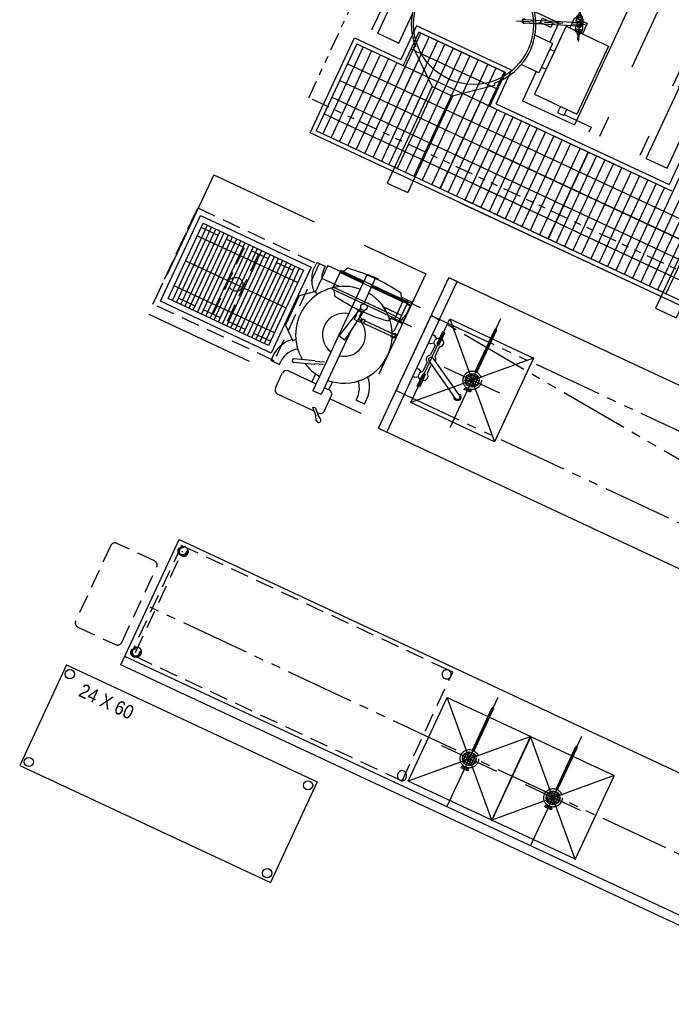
# Model space of a CAD drawing. Header units: inches. Extents: x -119 to 3951, y 0 to 4293.
# Tile 2 of 68: x 217 to 359, y 2564 to 2777. Entities that reach past the tile are written whole.
import ezdxf

# ---------------------------------------------------------------- set-up
doc = ezdxf.new("R2010")
doc.units = ezdxf.units.IN
doc.header["$LTSCALE"] = 48
doc.header["$MEASUREMENT"] = 0
for name, pattern in [('A1-DASH', [0.2383, 0.0833, -0.031, 0.031, -0.031, 0.031, -0.031]), ('A2-DASH', [0.5225, 0.3125, -0.042, 0.042, -0.042, 0.042, -0.042]), ('CENTER', [2, 1.25, -0.25, 0.25, -0.25]), ('DASHED', [0.75, 0.5, -0.25]), ('HIDDEN', [0.375, 0.25, -0.125]), ('L-DASH', [0.1249, 0.0833, -0.0416])]:
    doc.linetypes.add(name, pattern=pattern)
for name, color, linetype in [('200', 2, 'CONTINUOUS'), ('201', 2, 'HIDDEN'), ('204', 6, 'CONTINUOUS'), ('205', 1, 'CENTER'), ('206', 1, 'DASHED'), ('FS-CLRNC', 1, 'DASHED'), ('FS-DSH03', 1, 'L-DASH'), ('FS-DSHA2', 4, 'A2-DASH'), ('FS-EQCTR', 4, 'CONTINUOUS'), ('FS-EQDTL', 8, 'CONTINUOUS'), ('FS-EQPMT', 2, 'CONTINUOUS'), ('FS-HDS01', 6, 'A1-DASH'), ('FS-POCHE', 8, 'CONTINUOUS')]:
    doc.layers.add(name, color=color, linetype=linetype)
doc.styles.add('TXT3', font='TXT', dxfattribs={"width": 0.9, "height": 3})

# ---------------------------------------------------------------- blocks, each defined once
blk = doc.blocks.new('F-3253')
at = {"layer": 'FS-EQPMT'}
for p, q in [((-6.5, -2.25), (-6.5, -1.75)), ((-6.5, -1.75), (-3.5, -1.75)), ((-5, 0), (-5, -0.5)), ((-5, -0.5), (-4.55, -1.17)), ((-3.5, -1.75), (-3.5, -2.25)), ((-3.45, -1.17), (-3, -0.5)), ((-3.13, -1.5), (-0.87, -1.5)), ((-3, -0.5), (-3, 0)), ((5.43, -10.41), (0.43, -1.75)), ((0.87, -1.5), (3.13, -1.5)), ((3, 0), (3, -0.5)), ((3, -0.5), (3.45, -1.17)), ((3.5, -1.75), (3.5, -2.25)), ((6.5, -1.75), (3.5, -1.75)), ((4.55, -1.17), (5, -0.5)), ((5, -0.5), (5, 0)), ((6.5, -2.25), (6.5, -1.75)), ((-3.5, -2.25), (-6.5, -2.25)), ((-3.13, -2.5), (-0.87, -2.5)), ((-0.43, -2.25), (4.57, -10.91)), ((0.87, -2.5), (3.13, -2.5)), ((3.5, -2.25), (6.5, -2.25))]:
    blk.add_line(p, q, dxfattribs=at)
for centre, radius, start, end in [((-4, -2), 1, 30, 165.5225), ((0, -2), 1, 30, 150), ((0, -2), 0.5, 30, 210), ((4, -2), 1, 14.4775, 150), ((-4, -2), 1, 194.4775, 330), ((0, -2), 1, 210, 270), ((4, -2), 1, 210, 345.5225), ((5, -10.66), 0.75, 161.8103, 78.1897), ((5, -10.66), 0.5, 210, 30)]:
    blk.add_arc(centre, radius, start, end, dxfattribs=at)
blk = doc.blocks.new('sk-2020')
at = {"layer": 'FS-EQCTR'}
for p, q in [((-10, -20), (10, 0)), ((-10, 0), (10, -20)), ((-10, -20), (-10, 0)), ((-10, 0), (10, 0)), ((10, 0), (10, -20)), ((10, -20), (-10, -20))]:
    blk.add_line(p, q, dxfattribs=at)
blk.add_point((-10, 0), dxfattribs=at)
blk = doc.blocks.new('GRSJ117P')
at = {"layer": '200'}
for p, q in [((10.07, -20.47), (10.07, -10)), ((10.07, -10), (28.93, -10)), ((28.93, -20.47), (28.93, -10)), ((1.5, -11.63), (10.07, -11.63)), ((1.5, -40.62), (1.5, -11.63)), ((28.93, -11.63), (48.5, -11.63)), ((48.5, -11.63), (48.5, -40.62)), ((6.5, -26.48), (6.5, -22)), ((6.5, -22), (8.72, -22)), ((30.28, -22), (36.13, -22)), ((36.13, -22), (36.13, -26.62)), ((36.75, -26.62), (32.4, -26.62)), ((36.75, -26.62), (36.75, -33.62)), ((6.5, -40.62), (6.5, -33.77)), ((36.75, -33.62), (32.54, -33.62)), ((36.13, -33.62), (36.13, -40.62)), ((10.08, -39.79), (9.78, -40.19)), ((9.78, -40.19), (17.04, -46.13)), ((29.22, -40.19), (21.96, -46.13)), ((28.92, -39.79), (29.22, -40.19)), ((1.5, -40.62), (6.5, -40.62)), ((36.13, -40.62), (48.5, -40.62)), ((17.04, -46.13), (21.96, -46.13))]:
    blk.add_line(p, q, dxfattribs=at)
blk.add_arc((19.5, -30.12), 13.5, 314.2764, 225.7236, dxfattribs=at)
at = {"layer": '204'}
for p, q in [((10.07, -12.74), (28.93, -12.74)), ((10.07, -13.4), (28.93, -13.4)), ((7.38, -15.52), (1.62, -23.75)), ((8.08, -16.01), (6.97, -15.23)), ((8.44, -22.39), (4.5, -19.63)), ((38.74, -19.5), (41.74, -19.5)), ((38.74, -22), (38.74, -19.5)), ((41.74, -19.5), (41.74, -22)), ((37.86, -22), (37.86, -38.25)), ((37.86, -22), (48, -22)), ((48, -22), (48, -38.25)), ((2.32, -24.25), (1.2, -23.46)), ((36.75, -27.98), (37.86, -27.98)), ((36.75, -32.27), (37.86, -32.27)), ((37.86, -38.25), (48, -38.25)), ((44.06, -38.25), (44.06, -39.73)), ((45.56, -38.25), (45.56, -39.73)), ((44.06, -39.73), (45.56, -39.73)), ((45.56, -39.48), (52.03, -39.48))]:
    blk.add_line(p, q, dxfattribs=at)
for centre, radius in [((19.5, -30.12), 13), ((40.24, -20.41), 0.455)]:
    blk.add_circle(centre, radius, dxfattribs=at)
at = {"layer": '206'}
for p, q in [((0, 0), (0, -40.62)), ((0, 0), (54.5, 0)), ((54.5, 0), (54.5, -40.62)), ((32.47, -22.6), (34.99, -22.6)), ((32.47, -23.64), (32.47, -22.6)), ((34.99, -22.6), (34.99, -23.64)), ((31.65, -24.23), (32.47, -23.64)), ((34.99, -23.64), (32.47, -23.64)), ((52.03, -39.48), (52.03, -40.68)), ((17.04, -46.13), (17.04, -69.17)), ((21.96, -46.13), (21.96, -69.17)), ((17.04, -69.17), (21.96, -69.17))]:
    blk.add_line(p, q, dxfattribs=at)
blk = doc.blocks.new('S2460')
at = {"layer": 'FS-EQPMT'}
for p, q in [((0, 0), (60, 0)), ((0, 0), (0, -24)), ((60, 0), (60, -24)), ((0, -24), (60, -24))]:
    blk.add_line(p, q, dxfattribs=at)
for centre in [(1.5, -1.5), (58.5, -1.5), (1.5, -22.5), (58.5, -22.5)]:
    blk.add_circle(centre, 1, dxfattribs=at)
at = {"layer": 'FS-EQPMT', "style": 'TXT3', "width": 0.9}
blk.add_text('24 X 60', height=3, dxfattribs=at).set_placement((5, -5))
blk = doc.blocks.new('e2d0104p')
at = {"layer": 'FS-DSH03'}
for p, q in [((10, 0), (1, 0)), ((0, -1), (0, -19)), ((11, -19), (11, -1)), ((1, -20), (10, -20))]:
    blk.add_line(p, q, dxfattribs=at)
for centre, start, end in [((1, -1), 90, 180), ((10, -1), 0, 90), ((1, -19), 180, 270), ((10, -19), 270, 0)]:
    blk.add_arc(centre, 1, start, end, dxfattribs=at)
blk = doc.blocks.new('FSA029P')
at = {"layer": '201'}
for p, q in [((-0.75, 2.52), (0.75, 2.52)), ((-0.75, 2.14), (-0.75, 2.52)), ((0.75, 2.14), (-0.75, 2.14)), ((-0.62, 2.14), (-0.62, 1.9)), ((0.62, 2.14), (0.62, 1.9)), ((0.75, 2.52), (0.75, 2.14)), ((-0.19, -1.99), (-0.19, -12)), ((0.19, -1.99), (0.19, -12))]:
    blk.add_line(p, q, dxfattribs=at)
blk.add_circle((0, 0), 2, dxfattribs=at)
blk.add_arc((0, -12), 0.188, 180, 0, dxfattribs=at)
at = {"layer": '204'}
for p, q in [((-0.38, 2.14), (-0.38, 2.52)), ((0.38, 2.52), (0.38, 2.14)), ((-6.59, 0), (6.59, 0)), ((-2, 0), (2, 0)), ((1.5, 0), (-1.5, 0)), ((1.41, 0.5), (-1.41, 0.5)), ((-1.37, -0.6), (-1.37, 0.6)), ((1.12, 1), (-1.12, 1)), ((-0.87, -1.22), (-0.87, 1.22)), ((-0.38, -1.45), (-0.38, 1.45)), ((0.13, -1.49), (0.13, 1.49)), ((0.62, -1.36), (0.62, 1.36)), ((1.13, -0.99), (1.13, 0.99)), ((1.41, -0.5), (-1.41, -0.5)), ((1.12, -1), (-1.12, -1))]:
    blk.add_line(p, q, dxfattribs=at)
blk.add_circle((0, 0), 1.5, dxfattribs=at)
at = {"layer": '205'}
blk.add_line((0, 11.31), (0, -14.76), dxfattribs=at)
blk = doc.blocks.new('FSA011P')
at = {"layer": '200'}
for p, q in [((3, 0), (-3, 0)), ((-2.56, 0), (-2.56, -2.67)), ((-1.81, 0), (-1.81, -2)), ((1.81, 0), (1.81, -2)), ((2.56, 0), (2.56, -2.67)), ((-6, -7.75), (-6, -0.61)), ((-5.38, -7.75), (-5.38, -0.61)), ((2.25, -2), (-2.25, -2)), ((-2.25, -2), (-2.25, -17)), ((2.25, -2), (2.25, -17)), ((-2.25, -2.5), (-3.38, -3.12)), ((2.25, -2.5), (3.38, -3.12)), ((-6.13, -7.75), (-6.13, -8.25)), ((-5.25, -7.75), (-6.13, -7.75)), ((-6.13, -8.25), (-5.25, -8.25)), ((-5.25, -8.5), (-6.13, -8.5)), ((-6.13, -8.5), (-6.13, -9.9)), ((-5.38, -7.75), (-6, -7.75)), ((-6, -8.5), (-6, -8.25)), ((-5.38, -8.5), (-5.38, -8.25)), ((-5.25, -8.25), (-5.25, -7.75)), ((-5.25, -8.5), (-5.25, -9.1)), ((-5.12, -9.9), (-6.13, -9.9)), ((-5.25, -9.1), (-5.12, -9.1)), ((-5.12, -9.1), (-4, -9.1)), ((-5.12, -9.9), (-4, -9.9)), ((-4, -8.88), (-3.85, -8.88)), ((-4, -10.12), (-4, -8.88)), ((-4, -10.12), (-3.85, -10.12)), ((4, -8.88), (3.85, -8.88)), ((4, -10.12), (3.85, -10.12)), ((4, -10.12), (4, -8.88)), ((-2.25, -16.5), (-3.38, -15.88)), ((2.25, -17), (-2.25, -17)), ((2.25, -16.5), (3.38, -15.88))]:
    blk.add_line(p, q, dxfattribs=at)
blk.add_lwpolyline([(-5.38, -1.07), (-5.11, -0.61), (-5.4, -0.11), (-5.98, -0.11), (-6.26, -0.61), (-6, -1.07)], dxfattribs=at)
for centre, radius, start, end in [((-5.69, -0.61), 0.312, 0, 180), ((38.7, -9.5), 42.56, 171.3844, 188.6156), ((-38.7, -9.5), 42.56, 351.3844, 8.6156)]:
    blk.add_arc(centre, radius, start, end, dxfattribs=at)
at = {"layer": '204'}
for p, q in [((-1.75, -2), (-1.75, -17)), ((1.75, -2), (1.75, -17))]:
    blk.add_line(p, q, dxfattribs=at)
at = {"layer": '205'}
for p, q in [((-2.25, -2.25), (-2.25, 2)), ((2.25, -2.25), (2.25, 2))]:
    blk.add_line(p, q, dxfattribs=at)
blk = doc.blocks.new('HC00546P')
at = {"layer": 'FS-CLRNC'}
for p, q in [((-5.4, 0), (27.89, 0)), ((-5.4, -50.71), (-5.4, 0)), ((27.89, -7.36), (27.89, 0)), ((27.89, -50.71), (27.89, -19.08)), ((-5.4, -50.71), (27.89, -50.71))]:
    blk.add_line(p, q, dxfattribs=at)
at = {"layer": 'FS-EQPMT'}
for p, q in [((1.96, -0.94), (8.69, -0.94)), ((1.96, -9.48), (1.96, -0.94)), ((2.33, -0.11), (4.29, -0.11)), ((2.33, -0.11), (2.33, -0.94)), ((5.01, -0.94), (5.01, -5.17)), ((8.69, -0.94), (8.96, -1.32)), ((25.8, -0.11), (23.83, -0.11)), ((25.8, -2.12), (24.89, -2.12)), ((25.8, -0.11), (25.8, -2.12)), ((24.33, -8.47), (26.24, -8.47)), ((26.24, -9.48), (26.24, -8.36)), ((30.76, -7.36), (27.24, -7.36)), ((30.95, -9.48), (32.19, -8.23)), ((32.71, -7.39), (32.19, -8.23)), ((33.41, -8.07), (32.57, -8.6)), ((0, -11.48), (0, -9.48)), ((0, -9.48), (6.23, -9.48)), ((12.33, -9.48), (27.89, -9.48)), ((27.89, -9.48), (27.89, -11.48)), ((31.14, -10.04), (30.95, -9.48)), ((31.14, -10.04), (32.57, -8.6)), ((31.76, -18.07), (31.76, -9.41)), ((0, -11.48), (27.89, -11.48)), ((1.96, -20.02), (1.96, -11.48)), ((21.24, -11.81), (21.93, -13.7)), ((21.77, -11.81), (22.4, -13.53)), ((24.33, -12.49), (26.24, -12.49)), ((26.24, -18.07), (26.24, -11.48)), ((21.81, -13.75), (23.4, -18.12)), ((22.52, -13.48), (24.11, -17.86)), ((5.01, -15.8), (5.01, -20.02)), ((23.96, -18.18), (23.72, -18.27)), ((30.76, -19.08), (27.24, -19.08)), ((1.96, -20.02), (8.16, -20.02)), ((2.33, -20.45), (3.23, -20.45)), ((2.33, -22.46), (2.33, -20.45)), ((8.16, -20.02), (8.75, -19.53)), ((8.16, -20.02), (10.53, -22.84)), ((17.55, -22.84), (19.92, -20.02)), ((19.93, -20.02), (19.34, -19.53)), ((20.18, -19.71), (20.18, -19.71)), ((25.8, -20.45), (24.89, -20.45)), ((25.8, -22.46), (25.8, -20.45)), ((2.33, -22.46), (4.29, -22.46)), ((10.53, -22.84), (17.55, -22.84)), ((25.8, -22.46), (23.83, -22.46))]:
    blk.add_line(p, q, dxfattribs=at)
for centre, radius, start, end in [((14.05, -10.48), 10.48, 5.4745, 174.532), ((3.25, -6.98), 6.94, 60.3698, 81.4261), ((24.87, -6.98), 6.95, 98.5804, 133.3881), ((25.2, -7.04), 4.93, 93.6466, 133.4185), ((27.24, -8.36), 1, 90, 180), ((30.76, -8.36), 1, 0, 90), ((33.13, -7.65), 0.506, 0, 149.7497), ((33.13, -7.65), 0.505, 303.3225, 0), ((14.05, -10.48), 10.48, 185.4756, 326.1128), ((14.05, -10.48), 10.48, 331.436, 354.531), ((25.2, -15.53), 4.92, 213.4199, 266.3599), ((23.64, -18.04), 0.255, 199.2907, 290.2349), ((23.88, -17.94), 0.255, 289.2617, 20.2287), ((27.24, -18.07), 1, 180, 270), ((30.76, -18.07), 1.01, 270, 0), ((2.92, -15.53), 4.93, 273.6465, 294.2485), ((3.25, -15.6), 6.93, 278.5952, 317.6094), ((24.87, -15.6), 6.93, 222.1822, 261.4114)]:
    blk.add_arc(centre, radius, start, end, dxfattribs=at)
at = {"layer": 'FS-POCHE'}
for p, q in [((7.25, -9.65), (14.75, -11.39)), ((7.43, -8.7), (15.04, -9.9)), ((15.04, -9.9), (14.75, -11.39))]:
    blk.add_line(p, q, dxfattribs=at)
blk.add_circle((6.82, -9.07), 0.711, dxfattribs=at)
for start, end in [(12.3525, 162.1301), (192.3547, 347.6519)]:
    blk.add_arc((14.05, -10.48), 4.67, start, end, dxfattribs=at)
blk = doc.blocks.new('MEB285P')
at = {"layer": 'FS-DSH03'}
for p, q in [((-14.5, 11.5), (14.5, 11.5)), ((-14.5, 11.5), (-14.5, -11.5)), ((-14.5, -11.5), (-14.5, 11.5)), ((14.5, 11.5), (14.5, -11.5)), ((-12, 8), (12, 8)), ((-1.7, -8), (-1.7, 8)), ((1.7, -8), (1.7, 8)), ((12, -8), (-12, -8)), ((14.5, -11.5), (-14.5, -11.5))]:
    blk.add_line(p, q, dxfattribs=at)
blk.add_circle((0, 0), 1.5, dxfattribs=at)
at = {"layer": 'FS-EQDTL'}
for p, q in [((-11, -9), (-11, 9)), ((-10, -9), (-10, 9)), ((-9, -9), (-9, 9)), ((-8, -9), (-8, 9)), ((-7, -9), (-7, 9)), ((-6, -9), (-6, 9)), ((-5, -9), (-5, 9)), ((-4, -9), (-4, 9)), ((-3, -9), (-3, 9)), ((-2, -9), (-2, 9)), ((-1, -9), (-1, 9)), ((0, -9), (0, 9)), ((1, -9), (1, 9)), ((2, -9), (2, 9)), ((3, -9), (3, 9)), ((4, -9), (4, 9)), ((5, -9), (5, 9)), ((6, -9), (6, 9)), ((7, -9), (7, 9)), ((8, -9), (8, 9)), ((9, -9), (9, 9)), ((10, -9), (10, 9)), ((11, -9), (11, 9)), ((-12, 6), (12, 6)), ((-12, 0), (12, 0)), ((12, -6), (-12, -6))]:
    blk.add_line(p, q, dxfattribs=at)
at = {"layer": 'FS-EQPMT'}
for p, q in [((-13.25, 10.25), (13.25, 10.25)), ((-13.25, -10.25), (-13.25, 10.25)), ((-12, 9), (12, 9)), ((-12, -9), (-12, 9)), ((12, 9), (12, -9)), ((13.25, 10.25), (13.25, -10.25)), ((13.25, -10.25), (-13.25, -10.25)), ((12, -9), (-12, -9))]:
    blk.add_line(p, q, dxfattribs=at)
blk = doc.blocks.new('FS3113P')
at = {"layer": 'FS-DSH03'}
blk.add_line((0, -13.58), (0, 1.28), dxfattribs=at)
at = {"layer": 'FS-EQDTL', "flags": 128}
for points in [[(-1.63, -0.21), (-1.62, -0.21), (-1.61, -0.2), (-1.6, -0.18), (-1.59, -0.16), (-1.58, -0.13), (-1.57, -0.09), (-1.57, -0.06), (-1.56, -0.02), (-1.56, 0.02), (-1.57, 0.06), (-1.57, 0.09), (-1.58, 0.13), (-1.59, 0.16), (-1.6, 0.18), (-1.61, 0.2), (-1.62, 0.21), (-1.63, 0.21)], [(-1.28, -0.62), (-1.24, -0.61), (-1.21, -0.58), (-1.17, -0.53), (-1.14, -0.46), (-1.12, -0.38), (-1.1, -0.28), (-1.09, -0.17), (-1.08, -0.06), (-1.08, 0.06), (-1.09, 0.17), (-1.1, 0.28), (-1.12, 0.38), (-1.14, 0.46), (-1.17, 0.53), (-1.21, 0.58), (-1.24, 0.61), (-1.28, 0.62)]]:
    blk.add_lwpolyline(points, dxfattribs=at)
at = {"layer": 'FS-EQDTL'}
blk.add_lwpolyline([(0.3, -0.38), (0.62, -0.38), (0.62, 0.38), (-0.62, 0.38), (-0.62, -0.38), (-0.3, -0.38)], dxfattribs=at)
at = {"layer": 'FS-EQDTL', "extrusion": (0, 0, -1), "flags": 128}
for points in [[(-1.28, -0.62), (-1.24, -0.61), (-1.21, -0.58), (-1.17, -0.53), (-1.14, -0.46), (-1.12, -0.38), (-1.1, -0.28), (-1.09, -0.17), (-1.08, -0.06), (-1.08, 0.06), (-1.09, 0.17), (-1.1, 0.28), (-1.12, 0.38), (-1.14, 0.46), (-1.17, 0.53), (-1.21, 0.58), (-1.24, 0.61), (-1.28, 0.62)], [(-1.63, -0.21), (-1.62, -0.21), (-1.61, -0.2), (-1.6, -0.18), (-1.59, -0.16), (-1.58, -0.13), (-1.57, -0.09), (-1.57, -0.06), (-1.56, -0.02), (-1.56, 0.02), (-1.57, 0.06), (-1.57, 0.09), (-1.58, 0.13), (-1.59, 0.16), (-1.6, 0.18), (-1.61, 0.2), (-1.62, 0.21), (-1.63, 0.21)]]:
    blk.add_lwpolyline(points, dxfattribs=at)
at = {"layer": 'FS-EQPMT'}
for p, q in [((-3.5, 0.12), (-2.18, 0.12)), ((-3.5, -0.12), (-3.5, 0.12)), ((-2.08, 0.33), (-1.63, 0.21)), ((-1.28, 0.62), (-1.63, 0.62)), ((-1.12, 0.75), (1.12, 0.75)), ((-0.32, 0), (-0.32, -12)), ((0.3, 0), (3.78, 0)), ((0.32, -12.01), (0.32, 0)), ((1.28, 0.62), (1.63, 0.62)), ((2.08, 0.33), (1.63, 0.21)), ((3.5, 0.12), (2.18, 0.12)), ((3.5, -0.12), (3.5, 0.12)), ((-3.5, -0.12), (-2.18, -0.12)), ((-1.63, -0.21), (-2.08, -0.33)), ((-1.28, -0.62), (-1.63, -0.62)), ((-1.12, -0.75), (-0.3, -0.75)), ((0.3, -0.75), (1.12, -0.75)), ((1.28, -0.62), (1.63, -0.62)), ((1.63, -0.21), (2.08, -0.33)), ((3.5, -0.12), (2.18, -0.12))]:
    blk.add_line(p, q, dxfattribs=at)
at = {"layer": 'FS-EQPMT', "flags": 128}
for points in [[(-2.18, -0.12), (-2.17, -0.18), (-2.16, -0.23), (-2.14, -0.27), (-2.12, -0.3), (-2.1, -0.32), (-2.08, -0.33), (-2.06, -0.33), (-2.04, -0.31), (-2.02, -0.29), (-2, -0.25), (-1.99, -0.2), (-1.98, -0.15), (-1.97, -0.09), (-1.97, -0.03), (-1.97, 0.03), (-1.97, 0.09), (-1.98, 0.15), (-1.99, 0.2), (-2, 0.25), (-2.02, 0.29), (-2.04, 0.31), (-2.06, 0.33), (-2.08, 0.33), (-2.1, 0.32), (-2.12, 0.3), (-2.14, 0.27), (-2.16, 0.23), (-2.17, 0.18), (-2.18, 0.12)], [(-1.82, -0.26), (-1.8, -0.36), (-1.77, -0.45), (-1.74, -0.53), (-1.71, -0.58), (-1.67, -0.61), (-1.63, -0.62), (-1.59, -0.61), (-1.55, -0.57), (-1.52, -0.51), (-1.49, -0.44), (-1.47, -0.34), (-1.45, -0.24), (-1.44, -0.12), (-1.43, 0), (-1.44, 0.12), (-1.45, 0.24), (-1.47, 0.34), (-1.49, 0.44), (-1.52, 0.51), (-1.55, 0.57), (-1.59, 0.61), (-1.63, 0.62), (-1.67, 0.61), (-1.71, 0.58), (-1.74, 0.53), (-1.77, 0.45), (-1.8, 0.36), (-1.82, 0.26)], [(-1.12, 0.75), (-1.18, 0.74), (-1.23, 0.72), (-1.28, 0.68), (-1.32, 0.62)], [(-1.32, -0.62), (-1.28, -0.68), (-1.23, -0.72), (-1.18, -0.74), (-1.12, -0.75)]]:
    blk.add_lwpolyline(points, dxfattribs=at)
at = {"layer": 'FS-EQPMT', "extrusion": (0, 0, -1), "flags": 128}
for points in [[(-1.12, 0.75), (-1.18, 0.74), (-1.23, 0.72), (-1.28, 0.68), (-1.32, 0.62)], [(-1.82, -0.26), (-1.8, -0.36), (-1.77, -0.45), (-1.74, -0.53), (-1.71, -0.58), (-1.67, -0.61), (-1.63, -0.62), (-1.59, -0.61), (-1.55, -0.57), (-1.52, -0.51), (-1.49, -0.44), (-1.47, -0.34), (-1.45, -0.24), (-1.44, -0.12), (-1.43, 0), (-1.44, 0.12), (-1.45, 0.24), (-1.47, 0.34), (-1.49, 0.44), (-1.52, 0.51), (-1.55, 0.57), (-1.59, 0.61), (-1.63, 0.62), (-1.67, 0.61), (-1.71, 0.58), (-1.74, 0.53), (-1.77, 0.45), (-1.8, 0.36), (-1.82, 0.26)], [(-2.18, -0.12), (-2.17, -0.18), (-2.16, -0.23), (-2.14, -0.27), (-2.12, -0.3), (-2.1, -0.32), (-2.08, -0.33), (-2.06, -0.33), (-2.04, -0.31), (-2.02, -0.29), (-2, -0.25), (-1.99, -0.2), (-1.98, -0.15), (-1.97, -0.09), (-1.97, -0.03), (-1.97, 0.03), (-1.97, 0.09), (-1.98, 0.15), (-1.99, 0.2), (-2, 0.25), (-2.02, 0.29), (-2.04, 0.31), (-2.06, 0.33), (-2.08, 0.33), (-2.1, 0.32), (-2.12, 0.3), (-2.14, 0.27), (-2.16, 0.23), (-2.17, 0.18), (-2.18, 0.12)], [(-1.32, -0.62), (-1.28, -0.68), (-1.23, -0.72), (-1.18, -0.74), (-1.12, -0.75)]]:
    blk.add_lwpolyline(points, dxfattribs=at)
at = {"layer": 'FS-EQPMT'}
for centre, radius, start, end in [((0, 0), 0.615, 301.6303, 238.3697), ((0, 0), 0.322, 0, 180), ((0, 0), 0.3, 0, 180), ((0, -12), 0.46, 134.5303, 45.4697), ((0, -12), 0.323, 180.0264, 357.5392)]:
    blk.add_arc(centre, radius, start, end, dxfattribs=at)

msp = doc.modelspace()

# ---------------------------------------------------------------- linework, layer by layer
at = {"layer": 'FS-DSH03'}
msp.add_line((242.33, 2639.83), (252.58, 2661.81), dxfattribs=at)
msp.add_lwpolyline([(241.34, 2639.47), (242.24, 2639.04, 1), (243.09, 2640.86, 1), (242.24, 2639.04), (300.16, 2612.04, 0.894427), (300.1, 2614.27, 0.894427), (300.16, 2612.04), (300.16, 2612.04), (311.15, 2635.6), (310.24, 2636.02, 1), (309.4, 2634.21, 1), (310.24, 2636.02), (253.23, 2662.61, 1), (252.39, 2660.8, 1), (253.23, 2662.61), (252.32, 2663.03)], format="xyb", close=True, dxfattribs=at)
for centre, radius in [((252.58, 2661.81), 1), ((252.58, 2661.81), 0.812), ((242.33, 2639.83), 1), ((242.33, 2639.83), 0.812)]:
    msp.add_circle(centre, radius, dxfattribs=at)
at = {"layer": 'FS-DSHA2'}
msp.add_line((402.78, 2576.32), (245.08, 2649.86), dxfattribs=at)
msp.add_lwpolyline([(306.46, 2712.88), (298.85, 2696.57), (478.3, 2612.89), (306.46, 2712.88), (485.91, 2629.2), (478.3, 2612.89)], dxfattribs=at)
at = {"layer": 'FS-EQCTR'}
for p, q in [((295.05, 2688.41), (310.26, 2721.04)), ((296.86, 2687.56), (312.08, 2720.19)), ((312.08, 2720.19), (310.26, 2721.04)), ((489.71, 2637.36), (310.26, 2721.04)), ((295.05, 2688.41), (296.86, 2687.56)), ((295.05, 2688.41), (474.5, 2604.73))]:
    msp.add_line(p, q, dxfattribs=at)
msp.add_lwpolyline([(397.71, 2565.45), (396.86, 2563.63), (239.16, 2637.17), (251.84, 2664.36), (409.54, 2590.82), (397.71, 2565.45), (240.01, 2638.98)], dxfattribs=at)
at = {"layer": 'FS-EQPMT'}
for p, q in [((303.28, 2775.58), (299.9, 2768.33)), ((303.28, 2775.58), (299.9, 2768.33)), ((303.28, 2775.58), (299.9, 2768.33)), ((303.28, 2775.58), (299.9, 2768.33)), ((303.28, 2775.58), (299.9, 2768.33)), ((303.28, 2775.58), (299.9, 2768.33)), ((323.9, 2765.97), (303.28, 2775.58)), ((323.9, 2765.97), (303.28, 2775.58)), ((323.9, 2765.97), (303.28, 2775.58)), ((323.9, 2765.97), (303.28, 2775.58)), ((323.9, 2765.97), (303.28, 2775.58)), ((323.9, 2765.97), (303.28, 2775.58)), ((323.9, 2765.97), (303.28, 2775.58)), ((323.9, 2765.97), (303.28, 2775.58)), ((280.22, 2752.41), (289.84, 2773.02)), ((289.84, 2773.02), (299.9, 2768.33)), ((303.76, 2774.25), (300.38, 2767)), ((303.76, 2774.25), (300.38, 2767)), ((303.76, 2774.25), (300.38, 2767)), ((303.76, 2774.25), (300.38, 2767)), ((303.76, 2774.25), (300.38, 2767)), ((303.76, 2774.25), (300.38, 2767)), ((303.76, 2774.25), (300.38, 2767)), ((322.57, 2765.49), (303.76, 2774.25)), ((322.57, 2765.49), (303.76, 2774.25)), ((322.57, 2765.49), (303.76, 2774.25)), ((322.57, 2765.49), (303.76, 2774.25)), ((322.57, 2765.49), (303.76, 2774.25)), ((322.57, 2765.49), (303.76, 2774.25)), ((322.57, 2765.49), (303.76, 2774.25)), ((322.57, 2765.49), (303.76, 2774.25)), ((290.32, 2771.7), (300.38, 2767)), ((319.19, 2758.23), (322.57, 2765.49)), ((319.19, 2758.23), (322.57, 2765.49)), ((319.19, 2758.23), (322.57, 2765.49)), ((320.52, 2758.72), (323.9, 2765.97)), ((320.52, 2758.72), (323.9, 2765.97)), ((320.52, 2758.72), (323.9, 2765.97)), ((319.19, 2758.23), (358.53, 2739.89)), ((320.52, 2758.72), (334.08, 2752.39)), ((322.45, 2757.82), (358.04, 2741.22)), ((322.45, 2757.82), (334.08, 2752.39)), ((322.45, 2757.82), (334.08, 2752.39)), ((322.45, 2757.82), (334.08, 2752.39)), ((322.45, 2757.82), (334.08, 2752.39)), ((322.95, 2756.48), (348.51, 2744.56)), ((322.95, 2756.48), (358.53, 2739.89)), ((322.95, 2756.48), (358.53, 2739.89)), ((322.95, 2756.48), (358.53, 2739.89)), ((322.95, 2756.48), (358.53, 2739.89)), ((322.95, 2756.48), (358.53, 2739.89)), ((520.74, 2640.25), (280.22, 2752.41)), ((520.26, 2641.58), (281.55, 2752.89)), ((361.42, 2748.47), (358.04, 2741.22)), ((508.06, 2646.17), (312.85, 2737.19)), ((508.06, 2646.17), (312.85, 2737.19)), ((508.06, 2646.17), (312.85, 2737.19)), ((508.06, 2646.17), (312.85, 2737.19)), ((507.57, 2647.49), (314.18, 2737.68)), ((507.57, 2647.49), (314.18, 2737.68)), ((507.57, 2647.49), (314.18, 2737.68)), ((507.57, 2647.49), (314.18, 2737.68)), ((507.57, 2647.49), (314.18, 2737.68)), ((507.57, 2647.49), (314.18, 2737.68)), ((507.57, 2647.49), (314.18, 2737.68))]:
    msp.add_line(p, q, dxfattribs=at)
at = {"layer": 'FS-EQPMT', "color": 8}
for p, q in [((304.19, 2774.06), (292.04, 2748)), ((306, 2773.21), (293.85, 2747.16)), ((303.76, 2774.25), (322.57, 2765.49)), ((303.76, 2774.25), (322.57, 2765.49)), ((303.76, 2774.25), (322.57, 2765.49)), ((303.76, 2774.25), (322.57, 2765.49)), ((303.76, 2774.25), (322.57, 2765.49)), ((303.76, 2774.25), (322.57, 2765.49)), ((303.76, 2774.25), (322.57, 2765.49)), ((303.76, 2774.25), (322.57, 2765.49)), ((290.32, 2771.7), (281.55, 2752.89)), ((291.74, 2771.03), (282.97, 2752.23)), ((307.81, 2772.37), (295.66, 2746.31)), ((309.42, 2771.62), (297.27, 2745.56)), ((311.24, 2770.77), (299.09, 2744.71)), ((293.55, 2770.19), (284.79, 2751.38)), ((295.37, 2769.34), (286.6, 2750.54)), ((313.05, 2769.93), (300.9, 2743.87)), ((302.07, 2770.63), (320.88, 2761.86)), ((314.86, 2769.08), (302.71, 2743.02)), ((288.31, 2767.39), (527.02, 2656.08)), ((297.18, 2768.5), (288.41, 2749.69)), ((298.99, 2767.65), (290.22, 2748.85)), ((300.8, 2766.81), (292.04, 2748)), ((300.8, 2766.81), (292.04, 2748)), ((300.8, 2766.81), (292.04, 2748)), ((300.8, 2766.81), (292.04, 2748)), ((300.8, 2766.81), (292.04, 2748)), ((300.8, 2766.81), (292.04, 2748)), ((300.8, 2766.81), (292.04, 2748)), ((299.48, 2767.43), (300.38, 2767)), ((300.38, 2767), (319.19, 2758.23)), ((300.38, 2767), (319.19, 2758.23)), ((300.38, 2767), (319.19, 2758.23)), ((300.38, 2767), (319.19, 2758.23)), ((300.38, 2767), (319.19, 2758.23)), ((300.38, 2767), (319.19, 2758.23)), ((300.38, 2767), (319.19, 2758.23)), ((316.67, 2768.23), (304.52, 2742.18)), ((318.73, 2767.28), (306.58, 2741.22)), ((320.5, 2766.45), (308.35, 2740.39)), ((302.62, 2765.96), (293.85, 2747.16)), ((302.62, 2765.96), (293.85, 2747.16)), ((302.62, 2765.96), (293.85, 2747.16)), ((302.62, 2765.96), (293.85, 2747.16)), ((302.62, 2765.96), (293.85, 2747.16)), ((302.62, 2765.96), (293.85, 2747.16)), ((302.62, 2765.96), (293.85, 2747.16)), ((304.43, 2765.12), (295.66, 2746.31)), ((304.43, 2765.12), (295.66, 2746.31)), ((304.43, 2765.12), (295.66, 2746.31)), ((304.43, 2765.12), (295.66, 2746.31)), ((304.43, 2765.12), (295.66, 2746.31)), ((304.43, 2765.12), (295.66, 2746.31)), ((304.43, 2765.12), (295.66, 2746.31)), ((304.43, 2765.12), (295.66, 2746.31)), ((304.43, 2765.12), (295.66, 2746.31)), ((304.43, 2765.12), (295.66, 2746.31)), ((304.43, 2765.12), (295.66, 2746.31)), ((304.43, 2765.12), (295.66, 2746.31)), ((304.43, 2765.12), (295.66, 2746.31)), ((304.43, 2765.12), (295.66, 2746.31)), ((304.43, 2765.12), (295.66, 2746.31)), ((322.31, 2765.6), (310.16, 2739.55)), ((286.62, 2763.77), (525.33, 2652.45)), ((284.93, 2760.14), (523.64, 2648.83)), ((317.16, 2759.18), (308.39, 2740.38)), ((319.19, 2758.23), (320.09, 2757.81)), ((283.24, 2756.52), (521.95, 2645.2)), ((320.75, 2757.51), (311.98, 2738.7)), ((322.56, 2756.66), (313.79, 2737.86)), ((324.2, 2755.9), (315.44, 2737.09)), ((324.2, 2755.9), (315.44, 2737.09)), ((324.2, 2755.9), (315.44, 2737.09)), ((324.2, 2755.9), (315.44, 2737.09)), ((324.2, 2755.9), (315.44, 2737.09)), ((324.2, 2755.9), (315.44, 2737.09)), ((324.2, 2755.9), (315.44, 2737.09)), ((324.2, 2755.9), (315.44, 2737.09)), ((326.02, 2755.05), (317.25, 2736.24)), ((326.02, 2755.05), (317.25, 2736.24)), ((326.02, 2755.05), (317.25, 2736.24)), ((326.02, 2755.05), (317.25, 2736.24)), ((326.02, 2755.05), (317.25, 2736.24)), ((326.02, 2755.05), (317.25, 2736.24)), ((326.02, 2755.05), (317.25, 2736.24)), ((326.02, 2755.05), (317.25, 2736.24)), ((327.83, 2754.21), (319.06, 2735.4)), ((327.83, 2754.21), (319.06, 2735.4)), ((327.83, 2754.21), (319.06, 2735.4)), ((327.83, 2754.21), (319.06, 2735.4)), ((327.83, 2754.21), (319.06, 2735.4)), ((327.83, 2754.21), (319.06, 2735.4)), ((327.83, 2754.21), (319.06, 2735.4)), ((327.83, 2754.21), (319.06, 2735.4)), ((327.83, 2754.21), (319.06, 2735.4)), ((327.83, 2754.21), (319.06, 2735.4)), ((327.83, 2754.21), (319.06, 2735.4)), ((327.83, 2754.21), (319.06, 2735.4)), ((327.83, 2754.21), (319.06, 2735.4)), ((327.83, 2754.21), (319.06, 2735.4)), ((327.83, 2754.21), (319.06, 2735.4)), ((327.83, 2754.21), (319.06, 2735.4)), ((329.44, 2753.45), (320.67, 2734.65)), ((320.94, 2752.18), (514.33, 2662)), ((320.94, 2752.18), (514.33, 2662)), ((320.94, 2752.18), (514.33, 2662)), ((331.25, 2752.61), (322.48, 2733.8)), ((333.07, 2751.76), (324.3, 2732.96)), ((334.88, 2750.92), (326.11, 2732.11)), ((336.69, 2750.07), (327.92, 2731.27)), ((319.25, 2748.55), (512.64, 2658.37)), ((319.25, 2748.55), (512.64, 2658.37)), ((319.25, 2748.55), (512.64, 2658.37)), ((319.25, 2748.55), (512.64, 2658.37)), ((319.25, 2748.55), (512.64, 2658.37)), ((338.74, 2749.12), (329.98, 2730.31)), ((340.52, 2748.29), (331.75, 2729.48)), ((340.56, 2748.27), (331.79, 2729.46)), ((342.33, 2747.44), (333.56, 2728.64)), ((344.14, 2746.6), (335.38, 2727.79)), ((345.96, 2745.75), (337.19, 2726.95)), ((362.27, 2746.97), (350.12, 2720.92)), ((364.08, 2746.13), (351.93, 2720.07)), ((365.89, 2745.28), (353.74, 2719.23)), ((317.56, 2744.93), (510.95, 2654.75)), ((317.56, 2744.93), (510.95, 2654.75)), ((317.56, 2744.93), (510.95, 2654.75)), ((317.56, 2744.93), (510.95, 2654.75)), ((317.56, 2744.93), (510.95, 2654.75)), ((317.56, 2744.93), (510.95, 2654.75)), ((317.56, 2744.93), (510.95, 2654.75)), ((347.77, 2744.91), (339, 2726.1)), ((349.82, 2743.95), (341.05, 2725.14)), ((351.64, 2743.1), (342.87, 2724.3)), ((367.7, 2744.44), (355.55, 2718.38)), ((369.52, 2743.59), (357.37, 2717.54)), ((315.87, 2741.3), (521.95, 2645.2)), ((315.87, 2741.3), (521.95, 2645.2)), ((315.87, 2741.3), (521.95, 2645.2)), ((315.87, 2741.3), (521.95, 2645.2)), ((315.87, 2741.3), (521.95, 2645.2)), ((315.87, 2741.3), (521.95, 2645.2)), ((315.87, 2741.3), (521.95, 2645.2)), ((353.45, 2742.26), (344.68, 2723.45)), ((355.26, 2741.41), (346.49, 2722.61)), ((357.07, 2740.57), (348.3, 2721.76)), ((357.62, 2740.31), (358.53, 2739.89))]:
    msp.add_line(p, q, dxfattribs=at)
at = {"layer": 'FS-HDS01'}
for p, q in [((279.9, 2760.02), (305.25, 2814.4)), ((595.35, 2612.93), (279.9, 2760.02))]:
    msp.add_line(p, q, dxfattribs=at)

# ---------------------------------------------------------------- block references
at = {"layer": 'FS-EQPMT'}
for name, p, rotation in [('GRSJ117P', (310.71, 2811.44), 334.999999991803), ('GRSJ117P', (368.89, 2784.31), 334.999999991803), ('FS3113P', (338.55, 2775.95), 266.8871919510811), ('HC00546P', (302.99, 2716.98), 244.9999999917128), ('MEB285P', (264.12, 2719.61), 334.9999999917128), ('FSA029P', (315.35, 2698.81), 154.9999999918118), ('sk-2020', (324.41, 2694.58), 244.9999999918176), ('e2d0104p', (238.93, 2641.14), 154.9999999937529), ('S2460', (227.38, 2637.15), 334.9999999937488), ('FSA029P', (314.74, 2616.82), 154.9999999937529), ('sk-2020', (310.52, 2607.76), 154.9999999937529), ('FSA029P', (332.87, 2608.37), 154.9999999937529), ('sk-2020', (328.64, 2599.31), 154.9999999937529)]:
    msp.add_blockref(name, p, dxfattribs=dict(at, rotation=rotation))
at = {"layer": 'FS-EQPMT', "xscale": -1}
for name, p, rotation in [('FSA011P', (301.32, 2713.38), 244.9999999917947), ('F-3253', (304.61, 2704.19), 64.99999999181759)]:
    msp.add_blockref(name, p, dxfattribs=dict(at, rotation=rotation))

doc.saveas('drawing.dxf')
